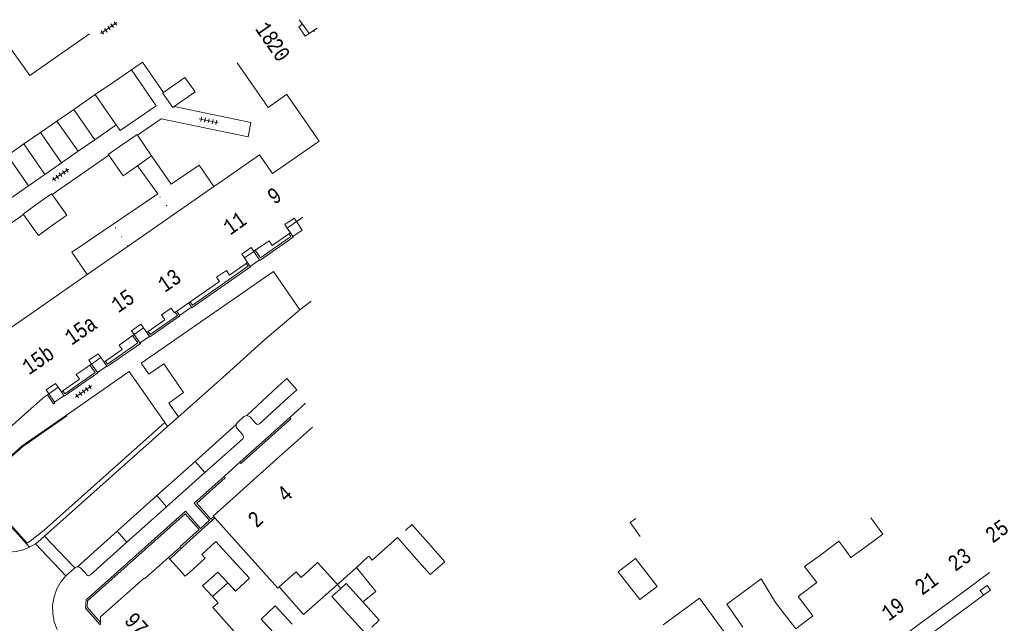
# Model space of a CAD drawing. Header units: metres. Extents: x 196790 to 198335, y 354523 to 356036.
# Tile 101 of 105: x 197672 to 197785, y 355517 to 355587. Entities that reach past the tile are written whole.
import ezdxf

# ---------------------------------------------------------------- set-up
doc = ezdxf.new("R2010")
doc.units = ezdxf.units.M
doc.linetypes.add('DGN Style 1', pattern=[1.160006, 0.00193, -1.158076])
doc.linetypes.add('DGN Style 2', pattern=[186.027128, 111.616277, -74.410851])
for name, color, linetype, lineweight in [('afdak', 252, 'DGN Style 2', 18), ('bij- of bedrijfsgebouw', 252, 'Continuous', 18), ('functiescheiding', 252, 'Continuous', 18), ('hoofdgebouw', 252, 'Continuous', 18), ('hoofdgebouw maaiveld', 252, 'Continuous', 18), ('huisnummer BAG', 252, 'Continuous', 18), ('kant klinkerverharding', 252, 'Continuous', 18), ('kant muur (extern)', 252, 'Continuous', 18), ('kant tegelverharding', 252, 'Continuous', 18), ('overbouw', 252, 'Continuous', 18), ('raster', 252, 'Continuous', 18), ('tuinhuis', 252, 'DGN Style 2', 18), ('tussenmuur WOZ', 252, 'DGN Style 1', 18), ('verh tegelsymbool', 2, 'Continuous', 0), ('vlakafsluiter groen', 252, 'DGN Style 2', 18)]:
    doc.layers.add(name, color=color, linetype=linetype, lineweight=lineweight)
doc.styles.add('Style-Courier New', font='cour.ttf')

# ---------------------------------------------------------------- blocks, each defined once
blk = doc.blocks.new('S642')
at = {"layer": 'verh tegelsymbool', "color": 252}
for p, q in [((-1.12, 0), (1.12, 0)), ((-0.9, -0.25), (-0.9, 0.25)), ((-0.45, -0.25), (-0.45, 0.25)), ((0, -0.25), (0, 0.25)), ((0.45, -0.25), (0.45, 0.25)), ((0.9, -0.25), (0.9, 0.25))]:
    blk.add_line(p, q, dxfattribs=at)

msp = doc.modelspace()

# ---------------------------------------------------------------- linework, layer by layer
at = {"layer": 'afdak'}
for p, q in [((197687.678, 355566.535), (197685.35, 355569.757)), ((197682.557, 355563.064), (197687.678, 355566.535)), ((197695.738, 355521.811), (197693.969, 355520.23)), ((197708.349, 355521.617), (197708.749, 355521.159))]:
    msp.add_line(p, q, dxfattribs=at)
at = {"layer": 'afdak', "flags": 128}
for points in [[(197686.985, 355570.91), (197689.213, 355567.646), (197692.466, 355569.834), (197694.131, 355567.366)], [(197679.577, 355557.26), (197677.812, 355559.848), (197682.557, 355563.064)], [(197743.158, 355519.877), (197745.132, 355521.402), (197742.649, 355524.615), (197740.675, 355523.09), (197743.158, 355519.877)], [(197711.277, 355519.612), (197712.775, 355520.823), (197710.54, 355523.586)], [(197701.674, 355521.353), (197704.457, 355518.186), (197708.349, 355521.617)]]:
    msp.add_lwpolyline(points, dxfattribs=at)
at = {"layer": 'bij- of bedrijfsgebouw'}
for p, q in [((197684.661, 355580.806), (197682.58, 355579.378)), ((197686.081, 355578.738), (197684.661, 355580.806)), ((197682.58, 355579.378), (197680.499, 355577.949)), ((197680.499, 355577.949), (197681.923, 355575.88)), ((197681.923, 355575.88), (197682.897, 355574.465)), ((197685.361, 355573.286), (197686.985, 355570.91)), ((197686.985, 355570.91), (197685.35, 355569.757)), ((197742.022, 355528.741), (197742.68, 355529.214)), ((197742.022, 355528.741), (197743.173, 355527.153)), ((197695.738, 355521.811), (197694.614, 355523.026)), ((197709.631, 355518.13), (197711.535, 355516.015))]:
    msp.add_line(p, q, dxfattribs=at)
at = {"layer": 'bij- of bedrijfsgebouw', "flags": 128}
for points in [[(197688.331, 355578.202), (197690.815, 355579.924), (197691.979, 355578.246), (197689.575, 355576.579)], [(197685.424, 355575.24), (197687.501, 355576.669), (197686.081, 355578.738)], [(197688.331, 355578.202), (197688.251, 355578.146), (197689.415, 355576.468), (197689.575, 355576.579)], [(197682.897, 355574.465), (197683.347, 355573.811), (197685.424, 355575.24)], [(197683.641, 355572.219), (197685.31, 355573.36), (197685.361, 355573.286)], [(197682.048, 355570.967), (197681.971, 355571.077), (197683.641, 355572.219)], [(197682.048, 355570.967), (197683.715, 355568.604), (197685.35, 355569.757)], [(197673.823, 355565.37), (197675.456, 355566.541), (197675.527, 355566.442)], [(197672.229, 355564.143), (197672.189, 355564.198), (197673.823, 355565.37)], [(197675.527, 355566.442), (197677.216, 355564.087), (197675.583, 355562.916)], [(197675.583, 355562.916), (197673.949, 355561.744), (197672.229, 355564.143)], [(197717.162, 355524.893), (197719.04, 355522.765), (197720.699, 355524.226), (197718.819, 355526.363)], [(197696.303, 355524.461), (197698.245, 355522.36), (197696.624, 355520.854), (197695.738, 355521.811)], [(197711.277, 355519.612), (197709.379, 355521.726), (197708.749, 355521.159)], [(197708.749, 355521.159), (197707.731, 355520.241), (197709.631, 355518.13)], [(197701.508, 355515.551), (197699.575, 355517.651), (197701.203, 355519.151), (197703.135, 355517.056)], [(197712.314, 355516.722), (197713.173, 355517.501), (197711.277, 355519.612)]]:
    msp.add_lwpolyline(points, dxfattribs=at)
at = {"layer": 'functiescheiding'}
for p, q in [((197680.432, 355572.751), (197678.017, 355576.232)), ((197676.079, 355574.891), (197678.527, 355571.427)), ((197676.616, 355570.098), (197674.184, 355573.58)), ((197672.294, 355572.272), (197674.713, 355568.775)), ((197672.818, 355567.458), (197670.382, 355570.949)), ((197702.533, 355545.294), (197703.683, 355543.999)), ((197693.098, 355534.488), (197691.979, 355535.766)), ((197688.704, 355530.566), (197687.585, 355531.833)), ((197677.991, 355523.671), (197674.653, 355527.172)), ((197684.146, 355526.497), (197683.024, 355527.751)), ((197673.604, 355526.306), (197677.117, 355522.61)), ((197678.137, 355523.517), (197677.991, 355523.671))]:
    msp.add_line(p, q, dxfattribs=at)
at = {"layer": 'hoofdgebouw'}
for p, q in [((197704.331, 355586.034), (197703.971, 355586.557)), ((197705.09, 355584.956), (197705.605, 355585.322)), ((197705.605, 355585.322), (197705.725, 355585.149)), ((197706.248, 355572.595), (197702.523, 355577.949)), ((197700.9, 355568.874), (197706.248, 355572.595)), ((197689.476, 355564.134), (197694.131, 355567.366)), ((197694.131, 355567.366), (197694.438, 355567.579)), ((197689.476, 355564.134), (197684.278, 355560.525)), ((197703.835, 355563.464), (197703.66, 355563.344)), ((197704.392, 355563.845), (197703.835, 355563.464)), ((197702.59, 355562.591), (197702.95, 355562.06)), ((197702.95, 355562.06), (197702.777, 355561.94)), ((197684.278, 355560.525), (197679.577, 355557.26)), ((197698.727, 355559.923), (197698.726, 355559.922)), ((197698.9, 355560.043), (197698.727, 355559.923)), ((197699.42, 355560.403), (197698.9, 355560.043)), ((197698.028, 355558.647), (197697.66, 355559.166)), ((197697.855, 355558.528), (197698.028, 355558.647)), ((197674.355, 355553.635), (197679.317, 355557.08)), ((197679.577, 355557.26), (197679.317, 355557.08)), ((197691.244, 355553.997), (197691.417, 355554.117)), ((197689.695, 355552.922), (197689.867, 355553.042)), ((197689.867, 355553.042), (197691.244, 355553.997)), ((197686.048, 355551.12), (197686.419, 355550.586)), ((197686.419, 355550.586), (197686.591, 355550.706)), ((197684.303, 355549.899), (197684.798, 355550.247)), ((197684.798, 355550.247), (197684.97, 355550.368)), ((197681.137, 355547.709), (197681.515, 355547.173)), ((197681.515, 355547.173), (197681.687, 355547.293)), ((197679.336, 355546.461), (197679.888, 355546.843)), ((197679.888, 355546.843), (197680.061, 355546.962)), ((197676.223, 355544.291), (197676.597, 355543.763)), ((197676.597, 355543.763), (197676.769, 355543.883)), ((197674.493, 355543.086), (197674.993, 355543.44)), ((197674.993, 355543.44), (197675.157, 355543.556)), ((197705.494, 355539.722), (197701.704, 355536.325)), ((197701.704, 355536.325), (197697.916, 355532.929)), ((197694.127, 355529.44), (197694.267, 355529.283)), ((197694.267, 355529.283), (197701.51, 355521.205)), ((197716.937, 355528.502), (197716.18, 355527.837)), ((197718.819, 355526.363), (197716.937, 355528.502)), ((197715.271, 355527.037), (197717.162, 355524.893)), ((197764.132, 355525.146), (197766.049, 355526.604)), ((197766.049, 355526.604), (197766.72, 355525.693)), ((197769.188, 355525.984), (197767.439, 355524.708)), ((197688.919, 355524.711), (197689.066, 355524.546)), ((197691.387, 355523.056), (197693.129, 355524.63)), ((197711.792, 355524.711), (197710.54, 355523.586)), ((197763.918, 355524.994), (197764.132, 355525.146)), ((197767.439, 355524.708), (197766.72, 355525.693)), ((197689.066, 355524.546), (197690.84, 355522.558)), ((197705.958, 355524.03), (197706.081, 355524.14)), ((197708.349, 355521.617), (197706.081, 355524.14)), ((197710.54, 355523.586), (197708.349, 355521.617)), ((197690.84, 355522.558), (197691.387, 355523.056)), ((197694.614, 355523.026), (197692.834, 355521.472)), ((197779.488, 355520.142), (197783.376, 355523.008)), ((197692.834, 355521.472), (197693.969, 355520.23)), ((197701.51, 355521.205), (197701.674, 355521.353)), ((197775.6, 355517.276), (197779.488, 355520.142)), ((197695.55, 355517.261), (197694.018, 355518.963)), ((197681.091, 355517.264), (197681.078, 355516.964)), ((197697.532, 355515.058), (197695.55, 355517.261)), ((197771.711, 355514.409), (197775.6, 355517.276))]:
    msp.add_line(p, q, dxfattribs=at)
at = {"layer": 'hoofdgebouw', "flags": 128}
for points in [[(197702.523, 355577.949), (197702.517, 355577.957), (197700.386, 355576.477), (197696.83, 355581.597)], [(197694.438, 355567.579), (197699.405, 355571.028), (197700.9, 355568.874)], [(197702.777, 355561.94), (197700.859, 355560.613), (197700.494, 355561.146), (197699.42, 355560.403)], [(197694.461, 355556.955), (197695.579, 355557.735), (197695.938, 355557.203), (197697.855, 355558.528)], [(197691.417, 355554.117), (197694.801, 355556.464), (197694.461, 355556.955)], [(197670.873, 355548.088), (197669.407, 355550.199), (197674.355, 355553.635)], [(197686.591, 355550.706), (197688.505, 355552.035), (197688.113, 355552.616), (197689.231, 355553.391)], [(197689.231, 355553.391), (197689.601, 355552.857), (197689.695, 355552.922)], [(197681.687, 355547.293), (197683.596, 355548.623), (197683.237, 355549.149), (197684.303, 355549.899)], [(197676.769, 355543.883), (197678.686, 355545.216), (197678.299, 355545.745), (197679.336, 355546.461)], [(197666.51, 355535.8), (197669.628, 355538.589), (197669.563, 355538.668), (197674.493, 355543.086)], [(197697.916, 355532.929), (197694.081, 355529.491), (197694.127, 355529.44)], [(197769.735, 355529.275), (197771.112, 355527.389), (197769.188, 355525.984)], [(197715.271, 355527.037), (197712.371, 355524.432), (197711.974, 355524.874), (197711.792, 355524.711)], [(197693.129, 355524.63), (197692.74, 355525.051), (197694.36, 355526.562), (197696.303, 355524.461)], [(197688.919, 355524.711), (197686.207, 355522.291), (197686.119, 355522.343), (197681.118, 355517.894), (197681.091, 355517.264)], [(197763.067, 355518.002), (197761.358, 355520.252), (197763.531, 355521.848), (197762.089, 355523.694), (197763.918, 355524.994)], [(197701.674, 355521.353), (197703.599, 355523.082), (197704.182, 355522.434), (197705.958, 355524.03)], [(197755.048, 355520.747), (197757.114, 355522.261), (197758.774, 355519.563)], [(197693.969, 355520.23), (197694.626, 355519.51), (197694.018, 355518.963)], [(197755.009, 355516.709), (197753.171, 355519.372), (197755.048, 355520.747)], [(197745.83, 355516.971), (197750.009, 355520.034), (197755.419, 355512.649)], [(197758.774, 355519.563), (197761.079, 355516.504), (197763.067, 355518.002)]]:
    msp.add_lwpolyline(points, dxfattribs=at)
at = {"layer": 'hoofdgebouw maaiveld', "flags": 128}
for points in [[(197705.09, 355584.956), (197704.645, 355584.657), (197703.904, 355585.731), (197704.331, 355586.034)], [(197702.59, 355562.591), (197702.289, 355563.016), (197703.366, 355563.757), (197703.66, 355563.344)], [(197697.66, 355559.166), (197697.353, 355559.599), (197698.42, 355560.355), (197698.726, 355559.922)], [(197684.97, 355550.368), (197684.667, 355550.803), (197685.745, 355551.555), (197686.048, 355551.12)], [(197680.061, 355546.962), (197679.759, 355547.397), (197680.834, 355548.144), (197681.137, 355547.709)], [(197675.157, 355543.556), (197674.856, 355543.992), (197675.922, 355544.728), (197676.223, 355544.291)]]:
    msp.add_lwpolyline(points, dxfattribs=at)
at = {"layer": 'kant klinkerverharding'}
for p, q in [((197685.944, 355581.692), (197684.661, 355580.806)), ((197678.017, 355576.232), (197680.499, 355577.949)), ((197676.079, 355574.891), (197678.017, 355576.232)), ((197674.184, 355573.58), (197676.079, 355574.891)), ((197682.897, 355574.465), (197680.432, 355572.751)), ((197672.294, 355572.272), (197674.184, 355573.58)), ((197670.382, 355570.949), (197672.294, 355572.272)), ((197680.432, 355572.751), (197678.527, 355571.427)), ((197678.527, 355571.427), (197676.616, 355570.098)), ((197676.616, 355570.098), (197674.713, 355568.775)), ((197674.713, 355568.775), (197672.818, 355567.458)), ((197672.818, 355567.458), (197670.913, 355566.133)), ((197705.353, 355554.209), (197704.051, 355553.187)), ((197690.07, 355540.89), (197688.827, 355539.783)), ((197696.708, 355539.998), (197691.979, 355535.766)), ((197691.979, 355535.766), (197687.585, 355531.833)), ((197688.704, 355530.566), (197693.098, 355534.488)), ((197687.585, 355531.833), (197683.024, 355527.751)), ((197684.146, 355526.497), (197688.704, 355530.566)), ((197683.024, 355527.751), (197678.453, 355523.66)), ((197678.137, 355523.517), (197678.453, 355523.66)), ((197783.503, 355520.986), (197782.694, 355520.39))]:
    msp.add_line(p, q, dxfattribs=at)
at = {"layer": 'kant klinkerverharding', "flags": 128}
for points in [[(197690.07, 355540.89), (197695.56, 355545.782), (197700.02, 355549.799), (197704.051, 355553.187)], [(197697.919, 355541.067), (197701.505, 355544.369), (197702.533, 355545.294)], [(197703.683, 355543.999), (197702.641, 355543.068), (197699.392, 355540.1), (197699.172, 355540.032), (197698.959, 355540.121), (197698.314, 355540.892), (197697.919, 355541.067)], [(197697.919, 355541.067), (197697.6, 355540.938), (197696.846, 355540.263), (197696.708, 355539.998)], [(197688.827, 355539.783), (197675.402, 355527.821), (197674.653, 355527.172)], [(197693.098, 355534.488), (197697.463, 355538.385), (197697.566, 355538.602), (197697.47, 355538.823), (197696.829, 355539.561), (197696.718, 355539.765), (197696.708, 355539.998)], [(197674.653, 355527.172), (197673.882, 355526.504), (197673.604, 355526.306)], [(197672.922, 355525.914), (197672.188, 355525.616), (197671.397, 355525.418), (197670.568, 355525.332), (197669.726, 355525.367), (197668.899, 355525.524), (197668.111, 355525.796), (197667.385, 355526.169), (197666.738, 355526.626)], [(197673.604, 355526.306), (197673.27, 355526.098), (197672.922, 355525.914)], [(197684.146, 355526.497), (197679.937, 355522.739), (197679.727, 355522.626), (197679.521, 355522.745), (197678.861, 355523.457), (197678.683, 355523.612), (197678.453, 355523.66)], [(197678.137, 355523.517), (197677.371, 355522.858), (197677.117, 355522.61)], [(197676.104, 355516.447), (197675.779, 355517.323), (197675.604, 355518.268), (197675.597, 355519.245), (197675.763, 355520.206), (197676.09, 355521.11), (197676.552, 355521.919), (197677.117, 355522.61)], [(197782.694, 355520.39), (197782.323, 355520.915), (197783.122, 355521.498), (197783.503, 355520.986)], [(197723.755, 355473.514), (197724.101, 355473.819), (197737.959, 355486.329), (197753.531, 355498.894), (197782.694, 355520.39)]]:
    msp.add_lwpolyline(points, dxfattribs=at)
at = {"layer": 'kant muur (extern)'}
for p, q in [((197705.605, 355585.322), (197706.038, 355585.595)), ((197703.66, 355563.344), (197704.316, 355562.364)), ((197703.234, 355561.623), (197702.95, 355562.06)), ((197698.727, 355559.923), (197699.401, 355558.948)), ((197698.324, 355558.2), (197698.028, 355558.647)), ((197690.192, 355552.548), (197689.867, 355553.042)), ((197691.244, 355553.997), (197691.584, 355553.521)), ((197685.64, 355549.407), (197684.97, 355550.368)), ((197686.419, 355550.586), (197686.723, 355550.152)), ((197680.755, 355546.003), (197680.061, 355546.962)), ((197681.515, 355547.173), (197681.82, 355546.737)), ((197675.157, 355543.556), (197675.807, 355542.584)), ((197676.597, 355543.763), (197676.889, 355543.33)), ((197702.866, 355540.829), (197697.134, 355535.67)), ((197681.078, 355516.964), (197679.362, 355518.904))]:
    msp.add_line(p, q, dxfattribs=at)
at = {"layer": 'kant muur (extern)', "flags": 128}
for points in [[(197698.9, 355560.043), (197699.497, 355559.179), (197702.991, 355561.612), (197702.777, 355561.94)], [(197699.401, 355558.948), (197699.444, 355558.886), (197703.278, 355561.556), (197703.234, 355561.623)], [(197691.417, 355554.117), (197691.678, 355553.75), (197698.071, 355558.202), (197697.855, 355558.528)], [(197691.584, 355553.521), (197691.628, 355553.459), (197698.359, 355558.147), (197698.324, 355558.2)], [(197686.591, 355550.706), (197686.822, 355550.377), (197689.94, 355552.548), (197689.695, 355552.922)], [(197686.723, 355550.152), (197686.77, 355550.085), (197690.228, 355552.493), (197690.192, 355552.548)], [(197681.687, 355547.293), (197681.913, 355546.971), (197685.394, 355549.393), (197684.798, 355550.247)], [(197681.82, 355546.737), (197681.861, 355546.679), (197685.686, 355549.341), (197685.64, 355549.407)], [(197676.769, 355543.883), (197676.989, 355543.558), (197680.497, 355546.001), (197679.888, 355546.843)], [(197676.889, 355543.33), (197676.934, 355543.264), (197680.793, 355545.951), (197680.755, 355546.003)], [(197675.807, 355542.584), (197675.854, 355542.514), (197675.689, 355542.4), (197674.993, 355543.44)], [(197697.134, 355535.67), (197697.262, 355535.515), (197703.004, 355540.675), (197702.866, 355540.829)], [(197679.362, 355518.904), (197679.437, 355519.851), (197690.864, 355530.046), (197692.603, 355528.073), (197693.639, 355529.002), (197691.891, 355530.969), (197695.318, 355534.037)], [(197695.318, 355534.037), (197695.441, 355533.88), (197692.193, 355530.961), (197693.79, 355529.137), (197694.127, 355529.44)], [(197688.919, 355524.711), (197690.291, 355525.961), (197690.273, 355525.983), (197692.45, 355527.935), (197690.839, 355529.758), (197679.61, 355519.727), (197679.56, 355519), (197681.091, 355517.264)], [(197694.267, 355529.283), (197690.563, 355525.961), (197690.579, 355525.941), (197689.066, 355524.546)]]:
    msp.add_lwpolyline(points, dxfattribs=at)
at = {"layer": 'kant tegelverharding'}
for p, q in [((197685.944, 355581.692), (197688.331, 355578.202)), ((197682.048, 355570.967), (197675.527, 355566.442)), ((197703.234, 355561.623), (197704.316, 355562.364)), ((197698.324, 355558.2), (197699.401, 355558.948)), ((197690.192, 355552.548), (197691.584, 355553.521)), ((197685.64, 355549.407), (197686.723, 355550.152)), ((197680.755, 355546.003), (197681.82, 355546.737)), ((197675.807, 355542.584), (197676.889, 355543.33)), ((197704.695, 355542.474), (197702.866, 355540.829)), ((197688.508, 355540.241), (197688.827, 355539.783)), ((197697.134, 355535.67), (197695.318, 355534.037)), ((197666.742, 355532.803), (197672.922, 355525.914))]:
    msp.add_line(p, q, dxfattribs=at)
at = {"layer": 'kant tegelverharding', "flags": 128}
for points in [[(197679.834, 355584.934), (197672.952, 355580.143), (197670.343, 355583.876)], [(197689.575, 355576.579), (197698.405, 355574.752), (197698.086, 355573.079), (197688.08, 355575.178), (197685.361, 355573.286)], [(197672.229, 355564.143), (197666.243, 355559.982), (197667.921, 355557.568), (197668.049, 355552.33), (197668.759, 355551.307), (197667.223, 355550.239), (197666.474, 355551.338), (197666.182, 355557.081), (197662.322, 355562.738)], [(197690.07, 355540.89), (197688.948, 355542.478), (197690.66, 355543.711), (197688.371, 355546.99), (197686.649, 355545.809), (197685.774, 355547.058), (197700.985, 355557.622), (197704.051, 355553.187)], [(197688.508, 355540.241), (197684.409, 355546.116), (197677.183, 355541.104)], [(197677.183, 355541.104), (197672.084, 355537.567), (197666.742, 355532.803)]]:
    msp.add_lwpolyline(points, dxfattribs=at)
at = {"layer": 'overbouw'}
for p, q in [((197705.09, 355584.956), (197704.331, 355586.034)), ((197703.66, 355563.344), (197702.59, 355562.591)), ((197698.726, 355559.922), (197697.66, 355559.166)), ((197684.97, 355550.368), (197686.048, 355551.12)), ((197680.061, 355546.962), (197681.137, 355547.709)), ((197675.157, 355543.556), (197676.223, 355544.291))]:
    msp.add_line(p, q, dxfattribs=at)
at = {"layer": 'raster'}
for p, q in [((197677.24, 355541.022), (197672.146, 355537.488)), ((197672.146, 355537.488), (197666.879, 355532.791))]:
    msp.add_line(p, q, dxfattribs=at)
at = {"layer": 'raster', "flags": 128}
msp.add_lwpolyline([(197688.508, 355540.241), (197674.625, 355527.868), (197673.185, 355526.764), (197672.654, 355526.357), (197666.879, 355532.791)], dxfattribs=at)
at = {"layer": 'tuinhuis'}
msp.add_line((197743.173, 355527.153), (197742.022, 355528.741), dxfattribs=at)
at = {"layer": 'tussenmuur WOZ'}
for p, q in [((197689.476, 355564.134), (197687.678, 355566.535)), ((197684.278, 355560.525), (197682.557, 355563.064))]:
    msp.add_line(p, q, dxfattribs=at)
at = {"layer": 'vlakafsluiter groen'}
msp.add_line((197677.24, 355541.022), (197677.183, 355541.104), dxfattribs=at)

# ---------------------------------------------------------------- block references
at = {"layer": 'verh tegelsymbool'}
for p, rotation in [((197682.075, 355585.605), 214.8183544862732), ((197693.557, 355574.932), 168.1732960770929), ((197676.505, 355568.734), 34.81835448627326), ((197679.162, 355543.809), 214.7386252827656)]:
    msp.add_blockref('S642', p, dxfattribs=dict(at, rotation=rotation))

# ---------------------------------------------------------------- texts
at = {"layer": 'huisnummer BAG', "style": 'Style-Courier New', "width": 0.694444}
for s, rotation, p in [('18', 304.61181, (197698.828, 355585.505)), ('20', 304.61181, (197700.145, 355583.607)), ('9', 34.53212, (197701.09, 355565.226)), ('11', 35.39111, (197696.032, 355561.726)), ('13', 34.73863, (197688.496, 355555.133)), ('15', 34.89812, (197683.142, 355552.787)), ('15a', 34.73863, (197677.775, 355549.064)), ('15b', 34.56462, (197672.872, 355545.661)), ('4', 41.83815, (197702.413, 355530.984)), ('2', 41.83815, (197699.051, 355528.044)), ('25', 36.25076, (197783.742, 355526.294)), ('23', 36.25076, (197779.441, 355523.046)), ('21', 36.25076, (197775.623, 355520.311)), ('19', 36.25076, (197771.791, 355517.346)), ('97', 312.08093, (197683.724, 355517.397))]:
    msp.add_text(s, height=1.8, rotation=rotation, dxfattribs=at).set_placement(p)

doc.saveas('drawing.dxf')
